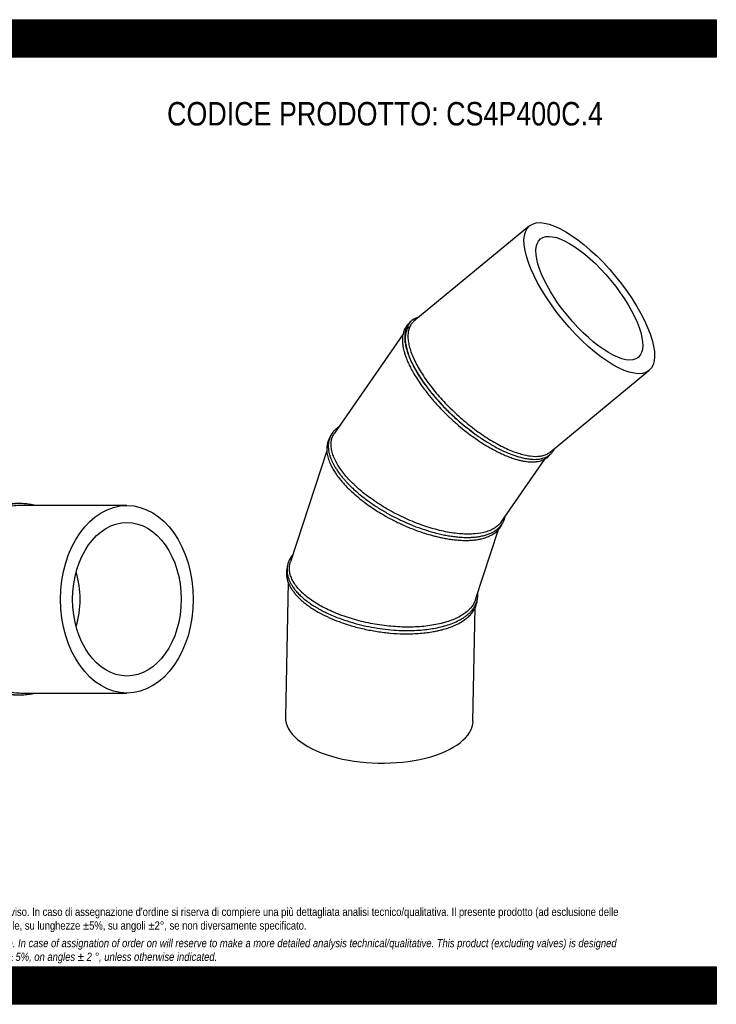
# Model space of a CAD drawing. Header units: millimetres. Extents: x 0 to 2970, y 0 to 2100.
# Tile 3 of 3: x 1485 to 2970, y 0 to 2100. Entities that reach past the tile are written whole.
import ezdxf

# ---------------------------------------------------------------- set-up
doc = ezdxf.new("R2010")
doc.units = ezdxf.units.MM
doc.header["$LTSCALE"] = 10
doc.layers.add('Default', color=7, linetype='Continuous')
doc.layers.add('TUBO_X_GOMITO_45', color=7, linetype='Continuous')

# ---------------------------------------------------------------- blocks, each defined once
blk = doc.blocks.new('SE1')
at = {"layer": 'TUBO_X_GOMITO_45', "color": 7, "linetype": 'Continuous'}
for p, q in [((2571.9, 1660.2), (2325.4, 1456.8)), ((2301.7, 1428.3), (2156.2, 1218.3)), ((2615.8, 1177.8), (2826.5, 1351.7)), ((2452.6, 1219), (2452.6, 1219)), ((2139.8, 1180.3), (2062.2, 943.5)), ((2511.4, 1028.6), (2604.5, 1163)), ((2456.7, 863.1), (2505.7, 1012.4)), ((2057.3, 900.1), (2051.4, 612.4)), ((2451.3, 604.2), (2456.3, 846.6))]:
    blk.add_line(p, q, dxfattribs=at)
for major_axis in [(127.3, -154.3), (-104.2, 126.3)]:
    blk.add_ellipse((2699.2, 1506), major_axis=major_axis, ratio=0.364105, dxfattribs=at)
for centre, major_axis, ratio, start_param, end_param in [((2464.8, 1312.5), (148.4, -136.5), 0.397048, 3.196446, 4.98528), ((2251.4, 608.3), (-200, 4.1), 0.46865, 0, 3.141593)]:
    blk.add_ellipse(centre, major_axis=major_axis, ratio=ratio, start_param=start_param, end_param=end_param, dxfattribs=at)
for points, knots in [([(2314, 1451.3), (2313.3, 1450.7), (2311.1, 1448.6), (2307.8, 1444.5), (2304.8, 1439.1), (2302.7, 1433.3), (2301.4, 1427.2), (2300.7, 1420.4), (2300.8, 1412.5), (2301.8, 1403.9), (2303.6, 1395.1), (2305.7, 1388), (2307.4, 1382.9), (2309, 1378.4), (2311.3, 1372.6), (2314.6, 1365.3), (2319.4, 1355.4), (2323, 1349), (2325.4, 1344.8)], [0.8487405, 0.8487405, 0.8487405, 0.8487405, 0.8537632, 0.8649963, 0.8766957, 0.8861312, 0.895934, 0.9072493, 0.918079, 0.9300859, 0.9429307, 0.9521035, 0.9566822, 0.9615063, 0.9682203, 0.9768736, 0.9874666, 1, 1, 1, 1]), ([(2335.9, 1465.5), (2335.7, 1465.4), (2332.9, 1464.7), (2328.5, 1463), (2323.2, 1460), (2319.2, 1457), (2315.7, 1453.6), (2312.7, 1449.6), (2309.8, 1444.5), (2307.3, 1437.8), (2305.7, 1428.9), (2305.6, 1418.7), (2307, 1407.7), (2309.7, 1396), (2313.8, 1383.8), (2319.1, 1371.4), (2325.9, 1357.8), (2334.9, 1342.2), (2346.2, 1325.3), (2359.6, 1307.5), (2375.5, 1288.6), (2394.1, 1268.7), (2414.6, 1249.3), (2435.9, 1231.1), (2457.4, 1214.8), (2475.4, 1202.7), (2489.7, 1194), (2500.9, 1187.7), (2512.3, 1181.9), (2523.5, 1176.8), (2533.6, 1172.7), (2542.3, 1169.6), (2550.8, 1167), (2560.2, 1164.7), (2570, 1163), (2578.8, 1162.3), (2585.6, 1162.3), (2590.8, 1162.7), (2595.6, 1163.4), (2600.5, 1164.6), (2605.1, 1166.2), (2608.7, 1167.8), (2611.8, 1169.6), (2615, 1171.9), (2619.3, 1175.7), (2621.5, 1178.8), (2623, 1181)], [0.4486604, 0.4486604, 0.4486604, 0.4486604, 0.4494531, 0.4624876, 0.4723539, 0.4804072, 0.4892216, 0.4982073, 0.5072745, 0.5197909, 0.5351649, 0.5503862, 0.5647914, 0.5801259, 0.5955242, 0.6088849, 0.6230774, 0.6413688, 0.6595143, 0.6771633, 0.6977154, 0.7197303, 0.7417439, 0.7637587, 0.7857774, 0.806513, 0.8175327, 0.8287291, 0.8404863, 0.8527443, 0.8640745, 0.8731374, 0.8817814, 0.8932519, 0.9064731, 0.9181794, 0.9281271, 0.9350134, 0.9413729, 0.9500939, 0.9590198, 0.9654074, 0.9705413, 0.9771782, 0.9871479, 1, 1, 1, 1]), ([(2325.4, 1456.8), (2324.7, 1456.3), (2324.1, 1455.7), (2321.7, 1453.3), (2320, 1451.3), (2317.2, 1446.8), (2316, 1444.3), (2314.1, 1438.9), (2313.5, 1436), (2312.7, 1429.9), (2312.5, 1426.6), (2312.7, 1419.8), (2313.1, 1416.2), (2314.3, 1408.8), (2315.2, 1404.9), (2317.4, 1396.9), (2318.7, 1392.7), (2321.9, 1384.1), (2323.8, 1379.7), (2328, 1370.7), (2330.3, 1366.1), (2335.4, 1356.8), (2338.1, 1352.1), (2344.1, 1342.5), (2347.3, 1337.7), (2357.4, 1323.1), (2364.9, 1313.3), (2377.1, 1298.8), (2381.3, 1294), (2390, 1284.5), (2394.5, 1279.8), (2408.1, 1266), (2417.7, 1257), (2432.6, 1244.1), (2437.6, 1239.9), (2447.8, 1231.8), (2452.9, 1227.9), (2463.2, 1220.3), (2468.3, 1216.7), (2478.6, 1209.7), (2483.8, 1206.4), (2499.2, 1197.1), (2509.3, 1191.6), (2524.1, 1184.6), (2528.9, 1182.5), (2538.4, 1178.7), (2543, 1177), (2552, 1174.1), (2556.5, 1172.8), (2564.9, 1170.8), (2569, 1170.1), (2580.7, 1168.5), (2587.8, 1168.4), (2597.5, 1169.7), (2600.6, 1170.3), (2606.2, 1172.1), (2608.8, 1173.2), (2612.8, 1175.6), (2614.4, 1176.6), (2615.8, 1177.8)], [0.4483641, 0.4483641, 0.4483641, 0.4483641, 0.453125, 0.453125, 0.46875, 0.46875, 0.484375, 0.484375, 0.5, 0.5, 0.515625, 0.515625, 0.53125, 0.53125, 0.546875, 0.546875, 0.5625, 0.5625, 0.578125, 0.578125, 0.59375, 0.59375, 0.609375, 0.609375, 0.625, 0.625, 0.65625, 0.65625, 0.671875, 0.671875, 0.6875, 0.6875, 0.71875, 0.71875, 0.734375, 0.734375, 0.75, 0.75, 0.765625, 0.765625, 0.78125, 0.78125, 0.8125, 0.8125, 0.828125, 0.828125, 0.84375, 0.84375, 0.859375, 0.859375, 0.875, 0.875, 0.90625, 0.90625, 0.921875, 0.921875, 0.9375, 0.9375, 0.9484034, 0.9484034, 0.9484034, 0.9484034]), ([(2325.4, 1344.8), (2328.5, 1339.6), (2333.5, 1331.4), (2342.7, 1318.1), (2350.6, 1307.5), (2358.2, 1297.9), (2365.5, 1289.2), (2374.5, 1279), (2386.7, 1266), (2402.6, 1250.4), (2420.1, 1234.8), (2437.1, 1221), (2453.2, 1209), (2468.7, 1198.4), (2483.6, 1189.2), (2496.4, 1182.1), (2507.5, 1176.5), (2517.6, 1171.8), (2527.6, 1167.7), (2537.5, 1164.2), (2546.6, 1161.4), (2555, 1159.4), (2562.3, 1158.1), (2568.4, 1157.3), (2573.1, 1157), (2577.8, 1156.9), (2583.5, 1157), (2589.8, 1157.8), (2595.8, 1159.2), (2601.1, 1161.2), (2606.3, 1163.8), (2611.1, 1167.3), (2614.4, 1170.6), (2616, 1172.6), (2616.4, 1173.1)], [0, 0, 0, 0, 0.0155534, 0.0290723, 0.0405556, 0.0501055, 0.0591145, 0.0682765, 0.0828213, 0.1016308, 0.1204493, 0.1380256, 0.1532814, 0.1689673, 0.1845887, 0.1978907, 0.2080509, 0.2187202, 0.2297823, 0.2404389, 0.2514102, 0.2610997, 0.2704046, 0.2784282, 0.2845593, 0.2894035, 0.297759, 0.3087095, 0.3183007, 0.32691, 0.3368483, 0.3478741, 0.3583482, 0.3616243, 0.3616243, 0.3616243, 0.3616243]), ([(2165, 1231.2), (2164.8, 1231.1), (2162.4, 1229.4), (2158.5, 1226.4), (2154.2, 1222.1), (2151.1, 1218.2), (2148.7, 1214.4), (2146.7, 1210.4), (2145, 1206.2), (2143.7, 1201.4), (2142.9, 1196.1), (2142.6, 1190.6), (2142.9, 1185.4), (2143.6, 1180.1), (2144.9, 1174), (2146.8, 1167.7), (2149.2, 1161.5), (2151.7, 1155.9), (2154.6, 1150.4), (2158, 1144.4), (2162.3, 1137.9), (2167.1, 1131.2), (2172.1, 1124.8), (2176.9, 1119.3), (2181.6, 1114), (2187.5, 1107.8), (2195.4, 1100.1), (2205.4, 1091.1), (2218.8, 1080.2), (2235.3, 1068.1), (2255, 1055.2), (2275.6, 1043.3), (2297, 1032.5), (2318.8, 1022.8), (2338.1, 1015.5), (2353.7, 1010.4), (2365.6, 1006.9), (2376.7, 1004), (2388.1, 1001.4), (2399.3, 999.3), (2409.6, 997.8), (2418.1, 996.8), (2425.3, 996.2), (2432.7, 995.8), (2441.4, 995.7), (2451.4, 996.1), (2461.3, 997.1), (2470.2, 998.7), (2478.1, 1000.7), (2485.5, 1003.2), (2492.2, 1006.2), (2497.9, 1009.4), (2502.8, 1012.9), (2507.4, 1016.9), (2511.2, 1021.3), (2514.2, 1025.7), (2516.6, 1030.1), (2518.4, 1034.8), (2519.4, 1038.5), (2519.8, 1040.5), (2519.9, 1040.8)], [0.3410705, 0.3410705, 0.3410705, 0.3410705, 0.3419702, 0.3541764, 0.3633933, 0.3706698, 0.3777165, 0.3852771, 0.3923199, 0.3997984, 0.4089344, 0.4177661, 0.4248225, 0.4322534, 0.440981, 0.4504061, 0.4587246, 0.4658918, 0.472922, 0.4807493, 0.4895594, 0.4985862, 0.5069721, 0.5140491, 0.520164, 0.5275435, 0.537994, 0.5501489, 0.5631229, 0.5820332, 0.6007592, 0.6194827, 0.6382049, 0.6569284, 0.6756543, 0.687422, 0.6968152, 0.7064684, 0.716505, 0.7269248, 0.7368979, 0.7449139, 0.7511631, 0.7580305, 0.7667476, 0.7777615, 0.7900407, 0.8005213, 0.8098594, 0.8205272, 0.8311259, 0.8400992, 0.8486771, 0.8584231, 0.8678805, 0.8763379, 0.884282, 0.8921893, 0.9008885, 0.9021262, 0.9021262, 0.9021262, 0.9021262]), ([(2511.4, 1028.7), (2508.3, 1024.2), (2504.3, 1020.3), (2496.8, 1015.1), (2493.9, 1013.4), (2487.4, 1010.4), (2483.9, 1009.1), (2472.8, 1005.6), (2464.4, 1004.1), (2450.7, 1003), (2445.9, 1002.8), (2436, 1002.8), (2430.9, 1003), (2420.4, 1003.8), (2415, 1004.4), (2404, 1005.9), (2398.4, 1006.9), (2387.1, 1009.1), (2381.4, 1010.5), (2369.7, 1013.5), (2363.7, 1015.1), (2351.7, 1018.9), (2345.7, 1020.9), (2333.6, 1025.3), (2327.5, 1027.6), (2315.5, 1032.6), (2309.5, 1035.2), (2297.6, 1040.8), (2291.6, 1043.7), (2274.1, 1052.9), (2262.8, 1059.5), (2246.5, 1069.9), (2241.2, 1073.5), (2230.9, 1080.8), (2225.9, 1084.5), (2216.3, 1092), (2211.7, 1095.9), (2202.9, 1103.6), (2198.7, 1107.5), (2190.8, 1115.3), (2187.1, 1119.2), (2180, 1127), (2176.7, 1131), (2170.6, 1138.9), (2167.8, 1142.8), (2162.8, 1150.6), (2160.6, 1154.5), (2156.7, 1162.1), (2155, 1165.8), (2152.2, 1173.2), (2151.1, 1176.8), (2149.5, 1183.8), (2149.1, 1187.2), (2148.7, 1193.8), (2148.8, 1197), (2149.6, 1203.2), (2150.3, 1206.1), (2152.3, 1211.7), (2153.6, 1214.4), (2155.5, 1217.4), (2155.8, 1217.8), (2156.2, 1218.3)], [0.0342484, 0.0342484, 0.0342484, 0.0342484, 0.0625, 0.0625, 0.078125, 0.078125, 0.09375, 0.09375, 0.125, 0.125, 0.140625, 0.140625, 0.15625, 0.15625, 0.171875, 0.171875, 0.1875, 0.1875, 0.203125, 0.203125, 0.21875, 0.21875, 0.234375, 0.234375, 0.25, 0.25, 0.265625, 0.265625, 0.28125, 0.28125, 0.3125, 0.3125, 0.328125, 0.328125, 0.34375, 0.34375, 0.359375, 0.359375, 0.375, 0.375, 0.390625, 0.390625, 0.40625, 0.40625, 0.421875, 0.421875, 0.4375, 0.4375, 0.453125, 0.453125, 0.46875, 0.46875, 0.484375, 0.484375, 0.5, 0.5, 0.515625, 0.515625, 0.53125, 0.53125, 0.5343634, 0.5343634, 0.5343634, 0.5343634]), ([(2146.1, 1208.9), (2145.3, 1207.6), (2143.6, 1204.5), (2141.5, 1199), (2140.1, 1192.8), (2139.4, 1186.1), (2139.6, 1177.8), (2141.4, 1167.7), (2145.2, 1156.5), (2150.2, 1146), (2155.5, 1137), (2160.7, 1129.2), (2165.9, 1122.2), (2171.7, 1115.1), (2178.8, 1107.2), (2187.4, 1098.3), (2199.4, 1087.1), (2207.7, 1080.3), (2213.2, 1075.9)], [0.8138556, 0.8138556, 0.8138556, 0.8138556, 0.8211638, 0.8313351, 0.8418695, 0.8513753, 0.8626832, 0.8789621, 0.8946664, 0.9087611, 0.921324, 0.9302184, 0.9391752, 0.948379, 0.9579039, 0.969681, 0.9837123, 1, 1, 1, 1]), ([(2213.2, 1075.9), (2218.6, 1071.8), (2227, 1065.4), (2241.4, 1055.6), (2253.4, 1048), (2264.7, 1041.4), (2275, 1035.8), (2285.4, 1030.4), (2296.3, 1025.1), (2308.1, 1019.7), (2321, 1014.4), (2334.5, 1009.3), (2347.8, 1004.8), (2359.5, 1001.3), (2369.2, 998.7), (2378, 996.5), (2387.4, 994.5), (2397.8, 992.6), (2408.8, 991.1), (2419.3, 990), (2429.2, 989.4), (2438.5, 989.3), (2447.2, 989.7), (2455.2, 990.4), (2462.6, 991.5), (2469.9, 992.9), (2478.3, 995.3), (2488.4, 999.2), (2498.1, 1005), (2505.8, 1012), (2510.9, 1018.9), (2513.2, 1023.5), (2514.1, 1025.6)], [0, 0, 0, 0, 0.0154928, 0.0290236, 0.0405898, 0.0501898, 0.0594969, 0.0684703, 0.077602, 0.0879255, 0.0990057, 0.1106007, 0.1224315, 0.1329449, 0.1409787, 0.1476392, 0.156046, 0.1660548, 0.1760036, 0.1865955, 0.1962675, 0.2053715, 0.2150054, 0.2242411, 0.2321687, 0.2408882, 0.2514903, 0.2651349, 0.2846616, 0.3002169, 0.3138214, 0.3251179, 0.3251179, 0.3251179, 0.3251179]), ([(2067.3, 959.2), (2066.6, 958.3), (2064, 955), (2060.4, 949.3), (2057.2, 941.8), (2055.3, 934.1), (2054.7, 927.3), (2055, 921.1), (2055.9, 915.2), (2057.7, 908.9), (2060.2, 902.5), (2063.2, 896.7), (2066.9, 890.7), (2071.7, 884.2), (2077.6, 877.3), (2084.8, 870.3), (2093.1, 863.1), (2102.1, 856.3), (2110.5, 850.7), (2117.5, 846.4), (2123.9, 842.8), (2131.3, 838.7), (2141.1, 833.9), (2153.1, 828.5), (2169, 822.2), (2188.3, 815.6), (2211.3, 809.3), (2234.8, 804.2), (2258.6, 800.4), (2282.4, 798), (2305.3, 797), (2326.2, 797.2), (2344.5, 798.5), (2360.7, 800.5), (2375.9, 803.2), (2390.8, 806.8), (2405.3, 811.6), (2418.5, 817.2), (2429, 823.1), (2436.5, 828.3), (2442, 832.9), (2446.8, 837.5), (2450.9, 842.4), (2454.4, 847.3), (2457.2, 852.6), (2459.6, 858.6), (2461.3, 865.1), (2461.9, 871.7), (2461.8, 875.9), (2461.6, 877.9)], [0.3303101, 0.3303101, 0.3303101, 0.3303101, 0.3350513, 0.3485001, 0.3604427, 0.3724774, 0.3851447, 0.3924536, 0.4010532, 0.4119776, 0.4213395, 0.4299148, 0.4386851, 0.4491433, 0.4599998, 0.4713171, 0.4831748, 0.4954674, 0.5057048, 0.5128189, 0.5188864, 0.5260841, 0.5358405, 0.5480498, 0.5599083, 0.5789565, 0.5977702, 0.6165816, 0.6353922, 0.6542052, 0.6731651, 0.6902995, 0.7059489, 0.7200139, 0.7336277, 0.7485223, 0.7644622, 0.780818, 0.795905, 0.8068059, 0.8152638, 0.8243257, 0.8338232, 0.8427009, 0.8508257, 0.8608589, 0.8723159, 0.8822786, 0.8916494, 0.8916494, 0.8916494, 0.8916494]), ([(2056, 934.3), (2055.1, 931.2), (2054, 926.6), (2053.5, 919.4), (2053.9, 914.1), (2054.5, 909.7), (2055.5, 905.6), (2056.9, 900.9), (2059.2, 895.3), (2062.5, 888.7), (2066.9, 882), (2071.9, 875.6), (2077.6, 869.2), (2084.6, 862.4), (2092.4, 855.8), (2100.8, 849.5), (2111.4, 842.3), (2126, 833.7), (2144.8, 824.5), (2166.9, 815.4), (2191.6, 807.2), (2218.9, 800.2), (2246.9, 794.9), (2275.1, 791.4), (2300.7, 790), (2321.9, 790.2), (2338.9, 791.2), (2353.3, 792.7), (2365.8, 794.6), (2376.4, 796.7), (2386.8, 799.2), (2398, 802.5), (2410.7, 807.3), (2423, 813.2), (2433.8, 820), (2442.3, 827.1), (2449.4, 834.7), (2454.8, 842.8), (2458, 850.2), (2459.6, 856.2), (2460.2, 859.8), (2460.4, 861.8), (2460.5, 862.2)], [0, 0, 0, 0, 0.0137124, 0.0245672, 0.03222, 0.0384144, 0.0442482, 0.051234, 0.0596742, 0.0701567, 0.0811496, 0.0905749, 0.1002626, 0.1116188, 0.1233347, 0.1329197, 0.1438045, 0.160994, 0.1804856, 0.1991426, 0.2213976, 0.2436475, 0.2658948, 0.2881427, 0.3103955, 0.3271644, 0.3402997, 0.3535945, 0.3652585, 0.3745431, 0.3838823, 0.3962828, 0.4098885, 0.4269187, 0.4426763, 0.4568819, 0.4704876, 0.4860019, 0.5001208, 0.5074217, 0.5148626, 0.5168575, 0.5168575, 0.5168575, 0.5168575]), ([(2456.7, 863.1), (2456.6, 862.7), (2456.5, 862.3), (2455.3, 859), (2453.9, 856.1), (2448.9, 847.7), (2444.3, 842.5), (2435.7, 835.3), (2432.6, 833), (2425.7, 828.6), (2421.9, 826.5), (2410, 820.6), (2401, 817.2), (2386.3, 813), (2381.1, 811.7), (2370.5, 809.5), (2365, 808.5), (2353.7, 806.9), (2347.9, 806.2), (2336.1, 805.2), (2330.1, 804.9), (2317.9, 804.5), (2311.7, 804.5), (2299.1, 804.7), (2292.7, 805), (2279.7, 805.9), (2273.2, 806.5), (2260.2, 808), (2253.7, 808.9), (2240.7, 811), (2234.2, 812.2), (2221.3, 814.8), (2215, 816.3), (2196.1, 821.2), (2183.8, 825), (2166.2, 831.4), (2160.4, 833.7), (2149.3, 838.4), (2143.9, 840.9), (2133.5, 846), (2128.5, 848.7), (2119, 854.2), (2114.5, 857), (2105.9, 862.7), (2101.8, 865.7), (2094.2, 871.7), (2090.6, 874.8), (2084, 881.1), (2081, 884.3), (2075.5, 890.7), (2073, 893.9), (2068.7, 900.4), (2066.9, 903.6), (2063.9, 910.1), (2062.7, 913.4), (2060.9, 919.8), (2060.3, 923), (2059.8, 929.4), (2059.9, 932.5), (2060.7, 938.2), (2061.3, 940.9), (2062.2, 943.5)], [0.0136747, 0.0136747, 0.0136747, 0.0136747, 0.015625, 0.015625, 0.03125, 0.03125, 0.0625, 0.0625, 0.078125, 0.078125, 0.09375, 0.09375, 0.125, 0.125, 0.140625, 0.140625, 0.15625, 0.15625, 0.171875, 0.171875, 0.1875, 0.1875, 0.203125, 0.203125, 0.21875, 0.21875, 0.234375, 0.234375, 0.25, 0.25, 0.265625, 0.265625, 0.28125, 0.28125, 0.3125, 0.3125, 0.328125, 0.328125, 0.34375, 0.34375, 0.359375, 0.359375, 0.375, 0.375, 0.390625, 0.390625, 0.40625, 0.40625, 0.421875, 0.421875, 0.4375, 0.4375, 0.453125, 0.453125, 0.46875, 0.46875, 0.484375, 0.484375, 0.5, 0.5, 0.5135983, 0.5135983, 0.5135983, 0.5135983])]:
    blk.add_open_spline(points, degree=3, knots=knots, dxfattribs=at)
blk.add_open_spline([(2623, 1181), (2624.1, 1182.8), (2624.9, 1184.3), (2625.7, 1186)], degree=3, dxfattribs=at)
blk = doc.blocks.new('SE2')
at = {"layer": 'TUBO_X_GOMITO_45', "color": 7, "linetype": 'Continuous'}
for p, q in [((1313.1, 1063.9), (1285.7, 1063.9)), ((1448.6, 1063.9), (1355.6, 1063.9)), ((1713.6, 1063.9), (1488.6, 1063.9)), ((1285.7, 663.9), (1313.1, 663.9)), ((1355.6, 663.9), (1448.5, 663.9)), ((1488.6, 663.9), (1713.6, 663.9))]:
    blk.add_line(p, q, dxfattribs=at)
for centre, radius, start, end in [((1283.6, 863.9), 204, 93.3684, 264.4152), ((1284.6, 863.9), 204, 80.3892, 279.5575), ((1285.7, 863.9), 200, 89.998, 270.002), ((1283.6, 863.9), 204, 80.3067, 86.713), ((1283.6, 863.9), 204, 274.8403, 279.7408)]:
    blk.add_arc(centre, radius, start, end, dxfattribs=at)
for major_axis in [(0, -200), (0, -163.7)]:
    blk.add_ellipse((1713.6, 863.9), major_axis=major_axis, ratio=0.707107, dxfattribs=at)
for major_axis, start_param, end_param in [((0, 163.7), 4.350344, 5.074434), ((0, -163.7), 1.208751, 1.932842)]:
    blk.add_ellipse((1482.9, 863.9), major_axis=major_axis, ratio=0.800199, start_param=start_param, end_param=end_param, dxfattribs=at)
for points, knots in [([(1352.1, 1067.9), (1351.5, 1067.9), (1348, 1068), (1341.9, 1067.8), (1334, 1067.2), (1325.7, 1066.3), (1316.1, 1064.7), (1304, 1061.9), (1289.6, 1057.5), (1277.1, 1052.3), (1267.5, 1047.6), (1262.2, 1044.7), (1258.3, 1042.4), (1255.6, 1040.8), (1253.1, 1039.2), (1249.6, 1036.9), (1245, 1033.8), (1237.7, 1028.4), (1227.9, 1020.3), (1216.5, 1009.2), (1205.8, 996.8), (1196.5, 984.2), (1189.5, 973.1), (1184.5, 963.9), (1180.8, 956.5), (1177.2, 948.5), (1173.6, 939.6), (1170.1, 929.4), (1166.8, 917.7), (1163.9, 904.9), (1161.4, 889.5), (1160.7, 880), (1160.4, 873.9)], [0.7564531, 0.7564531, 0.7564531, 0.7564531, 0.7578948, 0.7654085, 0.7716641, 0.7779502, 0.7863453, 0.796163, 0.8089256, 0.8239094, 0.8300296, 0.8353794, 0.8389486, 0.8410488, 0.8432281, 0.846304, 0.8513468, 0.8569354, 0.8685428, 0.8822626, 0.8955293, 0.9080774, 0.9199754, 0.9267073, 0.9330126, 0.9395085, 0.9474028, 0.9556948, 0.9650115, 0.975463, 0.9871922, 1, 1, 1, 1]), ([(1391, 1064), (1388.9, 1064.4), (1383.9, 1065.4), (1375.7, 1066.6), (1366, 1067.6), (1355.8, 1068), (1346.1, 1067.9), (1337.9, 1067.3), (1331.3, 1066.6), (1326.3, 1065.9), (1322.3, 1065.2), (1318.5, 1064.5), (1313.1, 1063.3), (1304.6, 1061.2), (1293.4, 1057.7), (1281.4, 1052.9), (1270.9, 1047.8), (1262.4, 1043.1), (1255.5, 1038.9), (1249.7, 1035), (1243.9, 1030.7), (1236.8, 1025.2), (1228.2, 1017.7), (1219, 1008.4), (1209.9, 998.1), (1201.5, 987), (1194.6, 976.5), (1189.7, 967.9), (1186.4, 961.6), (1184.1, 956.8), (1182.1, 952.7), (1180.2, 948.2), (1177.8, 942.3), (1174.9, 934.5), (1171.5, 923.9), (1168.2, 911), (1165.3, 895.6), (1163.5, 879.4), (1163, 863.1), (1163.7, 846.8), (1165.6, 830.2), (1168.9, 813.5), (1173, 798.8), (1176.9, 787.8), (1179.7, 780.8), (1181.7, 776.2), (1183.4, 772.5), (1185.3, 768.5), (1188.4, 762.4), (1194.1, 752.2), (1202.4, 739.5), (1211.9, 727.5), (1220.6, 717.8), (1228.8, 709.7), (1237.5, 702.1), (1246, 695.6), (1253.6, 690.3), (1260.1, 686.2), (1266.4, 682.5), (1273.6, 678.7), (1282.4, 674.6), (1292.5, 670.6), (1302.3, 667.4), (1310.3, 665.2), (1316.4, 663.9), (1321.1, 662.9), (1325.2, 662.2), (1329.8, 661.5), (1335.6, 660.8), (1342.8, 660.2), (1351, 659.9), (1359.5, 660), (1368.1, 660.5), (1377.3, 661.5), (1385, 662.7), (1389.7, 663.7), (1391, 663.9)], [0.2261351, 0.2261351, 0.2261351, 0.2261351, 0.2315778, 0.2388605, 0.2470661, 0.2560115, 0.2645854, 0.2714523, 0.2767814, 0.2812138, 0.2842282, 0.2869543, 0.2909922, 0.297924, 0.3090615, 0.3203439, 0.3301274, 0.3378422, 0.3444657, 0.3500661, 0.3549978, 0.3622161, 0.3720051, 0.3827997, 0.3939483, 0.4052036, 0.4161425, 0.4239552, 0.4287926, 0.4330199, 0.4365067, 0.4396659, 0.444531, 0.4515395, 0.459356, 0.4705492, 0.4828421, 0.495855, 0.508534, 0.5209403, 0.5338927, 0.5474308, 0.5608415, 0.569622, 0.5747561, 0.5787458, 0.5813878, 0.5845558, 0.5890682, 0.5977061, 0.6122561, 0.6252969, 0.6344357, 0.6437657, 0.6532865, 0.6625336, 0.6699967, 0.6761993, 0.6814993, 0.688009, 0.6962255, 0.7057591, 0.7150379, 0.7218621, 0.7266148, 0.7306229, 0.7338542, 0.7372654, 0.7420933, 0.7485484, 0.7556411, 0.7627651, 0.7698968, 0.7772509, 0.7860856, 0.7893843, 0.7893843, 0.7893843, 0.7893843]), ([(1355.6, 663.9), (1349.5, 663.9), (1343.5, 664.3), (1331.4, 665.5), (1325.4, 666.5), (1307.5, 670.3), (1295.7, 674.1), (1278.9, 681.6), (1273.3, 684.4), (1262.6, 690.5), (1257.3, 693.9), (1247.2, 701.1), (1242.2, 705.1), (1232.8, 713.3), (1228.4, 717.7), (1219.8, 726.8), (1215.7, 731.6), (1208, 741.6), (1204.3, 746.9), (1197.5, 757.8), (1194.3, 763.5), (1188.5, 775), (1185.9, 781), (1181.2, 793.1), (1179.1, 799.3), (1175.5, 811.9), (1174, 818.3), (1171.6, 831.3), (1170.7, 837.8), (1169.5, 850.9), (1169.2, 857.5), (1169.2, 870.7), (1169.5, 877.3), (1170.7, 890.3), (1171.6, 896.8), (1174, 909.5), (1175.5, 915.8), (1179, 928.3), (1181.1, 934.5), (1185.8, 946.7), (1188.4, 952.6), (1194.2, 964.2), (1197.4, 969.9), (1204.2, 980.8), (1207.9, 986.1), (1215.6, 996.2), (1219.8, 1001.1), (1232.8, 1014.9), (1242.3, 1023.3), (1257.5, 1034.1), (1262.8, 1037.5), (1273.5, 1043.6), (1279, 1046.4), (1295.7, 1053.8), (1307.3, 1057.6), (1325.2, 1061.4), (1331.2, 1062.3), (1343.3, 1063.6), (1349.5, 1063.9), (1355.6, 1063.9), (1355.6, 1063.9), (1355.6, 1063.9)], [0.2500902, 0.2500902, 0.2500902, 0.2500902, 0.265625, 0.265625, 0.28125, 0.28125, 0.3125, 0.3125, 0.328125, 0.328125, 0.34375, 0.34375, 0.359375, 0.359375, 0.375, 0.375, 0.390625, 0.390625, 0.40625, 0.40625, 0.421875, 0.421875, 0.4375, 0.4375, 0.453125, 0.453125, 0.46875, 0.46875, 0.484375, 0.484375, 0.5, 0.5, 0.515625, 0.515625, 0.53125, 0.53125, 0.546875, 0.546875, 0.5625, 0.5625, 0.578125, 0.578125, 0.59375, 0.59375, 0.609375, 0.609375, 0.625, 0.625, 0.65625, 0.65625, 0.671875, 0.671875, 0.6875, 0.6875, 0.71875, 0.71875, 0.734375, 0.734375, 0.75, 0.75, 0.7500453, 0.7500453, 0.7500453, 0.7500453]), ([(1482.8, 1067.9), (1482.2, 1067.9), (1478.7, 1068), (1472.5, 1067.8), (1464.1, 1067), (1455.6, 1065.6), (1446.8, 1063.6), (1439, 1061.3), (1432.4, 1058.9), (1426.4, 1056.5), (1419.8, 1053.4), (1412.6, 1049.5), (1405.1, 1045), (1398.1, 1040.2), (1391.9, 1035.4), (1386.1, 1030.5), (1379.8, 1024.8), (1372.6, 1017.4), (1365, 1008.5), (1356.8, 997.7), (1348.8, 985.4), (1342.4, 973.5), (1337.8, 963.9), (1334.6, 956.4), (1331.5, 948.4), (1328.4, 939.4), (1325.4, 929.3), (1322.5, 917.7), (1320, 904.9), (1317.9, 889.5), (1317.3, 879.9), (1317, 873.9)], [0.7559133, 0.7559133, 0.7559133, 0.7559133, 0.7576288, 0.7662481, 0.7739158, 0.7821501, 0.7911978, 0.7996876, 0.8055084, 0.8112537, 0.8180388, 0.8260478, 0.8343013, 0.8423383, 0.8494082, 0.8554987, 0.862703, 0.8720799, 0.8825705, 0.8932487, 0.9068055, 0.9196918, 0.9266004, 0.9330146, 0.9395202, 0.947405, 0.9556888, 0.9650025, 0.9754557, 0.9871873, 1, 1, 1, 1]), ([(1518, 1064), (1517.3, 1064.1), (1514.4, 1064.8), (1509.7, 1065.8), (1503.5, 1066.8), (1497.2, 1067.5), (1490.8, 1067.9), (1484.8, 1068), (1480, 1067.8), (1475.9, 1067.6), (1471.8, 1067.2), (1466.8, 1066.6), (1461.1, 1065.7), (1455.1, 1064.4), (1449.4, 1062.9), (1444, 1061.3), (1439, 1059.5), (1433.8, 1057.5), (1428.1, 1055), (1422.1, 1052.1), (1416.7, 1049.1), (1412.4, 1046.5), (1409.2, 1044.4), (1406.7, 1042.7), (1404.7, 1041.4), (1402.6, 1039.8), (1399.6, 1037.6), (1395.8, 1034.6), (1391.1, 1030.6), (1385.9, 1025.9), (1380.3, 1020.4), (1374.8, 1014.4), (1369.6, 1008.2), (1365.1, 1002.3), (1361.3, 996.9), (1358, 992), (1354.8, 986.9), (1351.1, 980.7), (1346.8, 972.5), (1342.1, 962.7), (1337.3, 951.3), (1332.7, 938.1), (1328.5, 922.9), (1325.1, 906.5), (1322.8, 889.7), (1321.6, 871.9), (1321.7, 852.9), (1323.3, 832.8), (1326.7, 812.7), (1331.2, 794.9), (1336.3, 779.4), (1341.3, 766.8), (1346, 756.9), (1350, 749.4), (1353.4, 743.3), (1357.3, 736.8), (1362.2, 729.6), (1367.9, 721.9), (1374.3, 714), (1381.3, 706.5), (1388.3, 699.7), (1394.8, 694), (1400.3, 689.8), (1405, 686.3), (1409.8, 683.1), (1415.3, 679.7), (1421.6, 676.1), (1428.6, 672.6), (1435.8, 669.5), (1443.3, 666.8), (1451.3, 664.4), (1459.5, 662.5), (1467.4, 661.2), (1474.8, 660.3), (1482.3, 659.9), (1489.8, 659.9), (1497, 660.4), (1503.3, 661.1), (1509, 662), (1513.8, 662.9), (1516.8, 663.6), (1518, 663.9)], [0.3429775, 0.3429775, 0.3429775, 0.3429775, 0.3450646, 0.3514773, 0.3570097, 0.3631676, 0.369842, 0.3757968, 0.3804892, 0.3839314, 0.3877569, 0.3925352, 0.398373, 0.4045778, 0.4103037, 0.4154725, 0.4206058, 0.4255093, 0.4313251, 0.438239, 0.4441251, 0.4485727, 0.4521232, 0.4548452, 0.4567264, 0.4586686, 0.4621197, 0.4666916, 0.472081, 0.4785786, 0.4854891, 0.4928188, 0.4998668, 0.5064261, 0.5119919, 0.5166567, 0.5214579, 0.5271115, 0.5346604, 0.5443671, 0.5538898, 0.564675, 0.5780087, 0.5912173, 0.6044245, 0.6176306, 0.6329639, 0.6488104, 0.6646768, 0.6807662, 0.6923991, 0.7037102, 0.713739, 0.7192912, 0.724774, 0.7310337, 0.7383477, 0.7468119, 0.7555941, 0.7645958, 0.773688, 0.7816045, 0.7876392, 0.7924497, 0.7976937, 0.8034842, 0.8102922, 0.8178664, 0.8254068, 0.8325605, 0.840652, 0.8492685, 0.8568752, 0.8637876, 0.870985, 0.8787053, 0.8856769, 0.8920891, 0.8970601, 0.9025194, 0.9060489, 0.9060489, 0.9060489, 0.9060489]), ([(1488.6, 1063.9), (1483.4, 1063.9), (1478.2, 1063.6), (1467.9, 1062.4), (1462.7, 1061.4), (1447.3, 1057.6), (1437.2, 1053.8), (1422.7, 1046.4), (1418, 1043.6), (1408.7, 1037.4), (1404.3, 1034.1), (1395.5, 1026.8), (1391.3, 1022.9), (1383.2, 1014.6), (1379.4, 1010.3), (1372, 1001.2), (1368.5, 996.4), (1361.9, 986.3), (1358.7, 981.1), (1352.9, 970.1), (1350.1, 964.5), (1345.2, 952.9), (1342.9, 947), (1338.8, 934.8), (1337, 928.7), (1334, 916.1), (1332.7, 909.7), (1330.6, 896.8), (1329.8, 890.2), (1328.8, 877.1), (1328.5, 870.5), (1328.5, 857.4), (1328.8, 850.7), (1329.8, 837.7), (1330.6, 831.3), (1332.6, 818.5), (1333.9, 812.2), (1336.9, 799.7), (1338.7, 793.5), (1342.7, 781.3), (1345, 775.4), (1350, 763.8), (1352.7, 758.1), (1358.5, 747.2), (1361.7, 742), (1368.3, 731.8), (1371.9, 726.9), (1383, 713.1), (1391.2, 704.7), (1404.3, 693.8), (1408.8, 690.5), (1418, 684.3), (1422.7, 681.6), (1437, 674.2), (1447, 670.4), (1462.4, 666.5), (1467.6, 665.6), (1477.9, 664.3), (1483.2, 664), (1488.5, 663.9), (1488.5, 663.9), (1488.6, 663.9)], [0.2501363, 0.2501363, 0.2501363, 0.2501363, 0.265625, 0.265625, 0.28125, 0.28125, 0.3125, 0.3125, 0.328125, 0.328125, 0.34375, 0.34375, 0.359375, 0.359375, 0.375, 0.375, 0.390625, 0.390625, 0.40625, 0.40625, 0.421875, 0.421875, 0.4375, 0.4375, 0.453125, 0.453125, 0.46875, 0.46875, 0.484375, 0.484375, 0.5, 0.5, 0.515625, 0.515625, 0.53125, 0.53125, 0.546875, 0.546875, 0.5625, 0.5625, 0.578125, 0.578125, 0.59375, 0.59375, 0.609375, 0.609375, 0.625, 0.625, 0.65625, 0.65625, 0.671875, 0.671875, 0.6875, 0.6875, 0.71875, 0.71875, 0.734375, 0.734375, 0.75, 0.75, 0.7501834, 0.7501834, 0.7501834, 0.7501834]), ([(1160.4, 873.9), (1160.2, 868.2), (1160, 859), (1160.9, 844.1), (1162.5, 831), (1164.8, 818.4), (1167.6, 807.1), (1170.4, 797.6), (1173.1, 789.8), (1175.8, 782.7), (1178.8, 775.7), (1183, 766.7), (1189.4, 754.8), (1198.7, 740.4), (1210.1, 725.7), (1222.1, 713.1), (1232.8, 703.5), (1241, 697), (1247, 692.7), (1251.5, 689.7), (1255.2, 687.3), (1260.4, 684.2), (1268, 680), (1278.5, 674.9), (1290.5, 670.2), (1303.2, 666.2), (1316.2, 663.1), (1328.1, 661.3), (1338.1, 660.3), (1345.6, 660), (1350, 659.9), (1351.8, 660)], [0, 0, 0, 0, 0.0122502, 0.0234589, 0.033434, 0.0436833, 0.0532721, 0.0608098, 0.0668513, 0.0727427, 0.0787009, 0.0847377, 0.0962564, 0.1108143, 0.1255791, 0.141039, 0.1528049, 0.1605255, 0.16686, 0.1708767, 0.1738965, 0.1775347, 0.1858088, 0.1954807, 0.2065045, 0.2177772, 0.2289543, 0.2398631, 0.2479188, 0.2542843, 0.258845, 0.258845, 0.258845, 0.258845]), ([(1317, 873.9), (1316.9, 868.2), (1316.7, 859), (1317.5, 844.1), (1318.9, 831.1), (1320.9, 818.4), (1323.2, 807.2), (1325.7, 797.7), (1328, 789.9), (1330.3, 782.8), (1332.9, 775.8), (1336.3, 767.4), (1341.1, 756.8), (1347.9, 744.1), (1355.3, 732.4), (1362.2, 722.9), (1367.9, 715.9), (1373, 710.2), (1377.9, 705.1), (1383.4, 699.8), (1390, 693.9), (1397.7, 688), (1405.4, 682.7), (1412.6, 678.4), (1419.4, 674.7), (1425.9, 671.7), (1431.6, 669.3), (1436.1, 667.7), (1439.9, 666.4), (1443.9, 665.2), (1448.8, 663.9), (1454.8, 662.5), (1461.8, 661.3), (1468.9, 660.4), (1475.4, 660), (1480.4, 659.9), (1483.1, 660), (1484, 660)], [0, 0, 0, 0, 0.0122548, 0.0234652, 0.0334412, 0.0436754, 0.0532625, 0.0607884, 0.0668302, 0.0727262, 0.0786889, 0.0847313, 0.0946775, 0.107227, 0.1204005, 0.1294684, 0.1371855, 0.1437352, 0.149421, 0.1558805, 0.1639331, 0.1732266, 0.1821523, 0.1894946, 0.1966882, 0.2037079, 0.2097694, 0.2140576, 0.2174989, 0.2211655, 0.2259409, 0.2320835, 0.2390046, 0.2464231, 0.2528378, 0.2581578, 0.2608184, 0.2608184, 0.2608184, 0.2608184])]:
    blk.add_open_spline(points, degree=3, knots=knots, dxfattribs=at)

msp = doc.modelspace()

# ---------------------------------------------------------------- hatches: boundary and pattern name
at = {"layer": 'Default', "linetype": 'Continuous'}
h = msp.add_hatch(dxfattribs=at)
h.set_pattern_fill('LINE', scale=0.629921, angle=45, style=0)
h.paths.add_polyline_path([(2970, 2020), (2970, 2100), (0, 2100), (0, 2020)])
for points in [[(2970, 2020), (2970, 2100), (0, 2100), (0, 2020)], [(2970, 0), (2970, 80), (0, 80), (0, 0)]]:
    msp.add_hatch(color=7, dxfattribs=at).paths.add_polyline_path(points)
h = msp.add_hatch(dxfattribs=at)
h.set_pattern_fill('LINE', scale=0.629921, angle=45, style=0)
h.paths.add_polyline_path([(2970, 0), (2970, 80), (0, 80), (0, 0)])

# ---------------------------------------------------------------- linework, layer by layer
at = {"layer": 'Default', "color": 7, "linetype": 'Continuous'}
for p, q in [((0, 2100), (2970, 2100)), ((2970, 2100), (2970, 2020)), ((2970, 2020), (0, 2020)), ((0, 80), (2970, 80)), ((2970, 80), (2970, 0)), ((2970, 0), (0, 0))]:
    msp.add_line(p, q, dxfattribs=at)

# ---------------------------------------------------------------- block references
at = {"layer": 'Default'}
for name in ['SE1', 'SE2']:
    msp.add_blockref(name, (0, 0), dxfattribs=at)

# ---------------------------------------------------------------- texts
at = {"layer": 'Default', "attachment_point": 1}
for s, insert, char_height, width in [('{\\fArial Narrow|b0||i0||c0|p34;\\C7;\\H50.;\\W1.;CODICE PRODOTTO: CS4P400C.4}', (1799.1, 1924.4), 50, 931.955), ("{\\fArial Narrow|b0||i0||c0|p34;\\C7;\\H17.5;\\W1.;PLASTITALIA si riserva il diritto di revisionare la presente specifica, mantenendo la conformità alle prescrizioni del prodotto, senza alcun preavviso. In caso di assegnazione d'ordine si riserva di compiere una più dettagliata analisi tecnico/qualitativa. Il presente prodotto (ad esclusione delle \\P}{\\fArial Narrow|b0||i0||c0|p34;\\C7;\\H17.5;\\W1.;valvole) è progettato per applicazioni non previste dalla direttiva 2014/68/EU. Tolleranza su diametri e spessori come da normative se applicabile, su lunghezze ±5%, su angoli ±2°, se non diversamente specificato.\\P}{\\fArial Narrow|b0||i0||c0|p34;\\C7;\\H5.;\\W1.;   \\P}{\\fArial Narrow|b0||i1||c0|p34;\\C7;\\H17.5;\\W1.;PLASTITALIA on reserves the right to revise this specification, maintaining the conformity to the requirements of the product, without any notice. In case of assignation of order on will reserve to make a more detailed analysis technical/qualitative. This product (excluding valves) is designed \\P}{\\fArial Narrow|b0||i1||c0|p34;\\C7;\\H17.5;\\W1.;for applications not covered by Directive 2014/68 / EU. The tolerance on diameters and thicknesses as the standards if applicable, on lengths ± 5%, on angles ± 2 °, unless otherwise indicated.\\P}", (200, 206), 17.5, 2570)]:
    msp.add_mtext(s, dxfattribs=dict(at, insert=insert, char_height=char_height, width=width))

doc.saveas('drawing.dxf')
